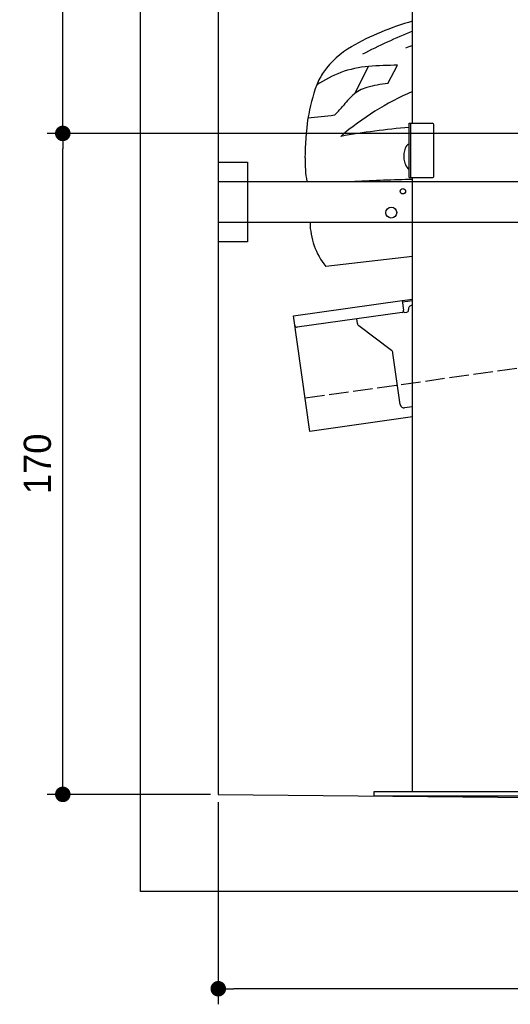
# Model space of a CAD drawing. Extents: x -511 to 5890, y -590 to 5311.
# Tile 1 of 5: x -511 to 751, y -590 to 1943. Entities that reach past the tile are written whole.
import ezdxf

# ---------------------------------------------------------------- set-up
doc = ezdxf.new("R2010")
doc.units = 0
doc.header["$LTSCALE"] = 10
doc.header["$MEASUREMENT"] = 0
doc.linetypes.add('GEN3', pattern=[6.25, 5, -1.25])
doc.layers.get('0').update_dxf_attribs({"linetype": 'CONTINUOUS'})
doc.layers.get('DEFPOINTS').update_dxf_attribs({"linetype": 'CONTINUOUS'})
for name, color, linetype in [('3', 6, 'GEN3'), ('AM_5', 3, 'CONTINUOUS'), ('CAR', 1, 'CONTINUOUS')]:
    doc.layers.add(name, color=color, linetype=linetype)
doc.layers.add('AM_0', color=7, linetype='CONTINUOUS', lineweight=30)
doc.dimstyles.new('KLAUS_DXF', dxfattribs={"dimscale": 20, "dimtxt": 3.5, "dimasz": 2, "dimexe": 2, "dimexo": 1, "dimgap": 1.5, "dimtad": 1, "dimlfac": 0.1, "dimdsep": 46, "dimtxsty": 'Standard', "dimblk": 'DOT', "dimcen": 2, "dimclrd": 256, "dimclre": 256, "dimclrt": 2, "dimadec": 0, "dimazin": 0, "dimtfac": 1, "dimtmove": 2, "dimatfit": 3, "dimfxl": 1, "dimtolj": 1, "dimarcsym": 0})

# ---------------------------------------------------------------- blocks, each defined once
blk = doc.blocks.new('_DOT')
at = {"color": 0, "linetype": 'ByBlock'}
blk.add_line((-0.5, 0), (-1, 0), dxfattribs=at)
at = {"color": 0, "linetype": 'ByBlock', "const_width": 0.5}
blk.add_lwpolyline([(-0.25, 0, 1), (0.25, 0, 1)], format="xyb", close=True, dxfattribs=at)
blk = doc.blocks.new('*D5')
at = {"layer": 'AM_5', "lineweight": -2, "transparency": 16777216}
for p, q in [((5280, 1650), (-440, 1650)), ((-400, -10), (-400, 1610)), ((-20, -50), (-440, -50))]:
    blk.add_line(p, q, dxfattribs=at)
at = {"layer": 'DEFPOINTS', "color": 0, "transparency": 16777216}
for p in [(-400, 1650), (5300, 1650), (0, -50)]:
    blk.add_point(p, dxfattribs=at)
at = {"layer": 'AM_5', "lineweight": -2, "transparency": 16777216, "xscale": 40, "yscale": 40, "zscale": 40}
for p, rotation in [((-400, 1650), 90), ((-400, -50), 270)]:
    blk.add_blockref('_DOT', p, dxfattribs=dict(at, rotation=rotation))
at = {"layer": 'AM_5', "color": 2, "transparency": 16777216, "insert": (-465, 800), "char_height": 70, "attachment_point": 5, "rotation": 90}
blk.add_mtext('\\A1;170', dxfattribs=at)
blk = doc.blocks.new('*D6')
at = {"layer": 'AM_5', "lineweight": -2, "transparency": 16777216}
for p, q in [((-20, 2650), (-440, 2650)), ((-400, 1690), (-400, 2610)), ((5280, 1650), (-440, 1650))]:
    blk.add_line(p, q, dxfattribs=at)
at = {"layer": 'DEFPOINTS', "color": 0, "transparency": 16777216}
for p in [(-400, 2650), (0, 2650), (5300, 1650)]:
    blk.add_point(p, dxfattribs=at)
at = {"layer": 'AM_5', "lineweight": -2, "transparency": 16777216, "xscale": 40, "yscale": 40, "zscale": 40}
for p, rotation in [((-400, 2650), 90), ((-400, 1650), 270)]:
    blk.add_blockref('_DOT', p, dxfattribs=dict(at, rotation=rotation))
at = {"layer": 'AM_5', "color": 2, "transparency": 16777216, "insert": (-465, 2150), "char_height": 70, "attachment_point": 5, "rotation": 90}
blk.add_mtext('\\A1;100', dxfattribs=at)
blk = doc.blocks.new('*D3')
at = {"layer": 'AM_5', "lineweight": -2, "transparency": 16777216}
for p, q in [((0, -70), (0, -590)), ((5300, -120), (5300, -590)), ((5260, -550), (40, -550))]:
    blk.add_line(p, q, dxfattribs=at)
at = {"layer": 'DEFPOINTS', "color": 0, "transparency": 16777216}
for p in [(0, -50), (5300, -100), (0, -550)]:
    blk.add_point(p, dxfattribs=at)
at = {"layer": 'AM_5', "lineweight": -2, "transparency": 16777216, "xscale": 40, "yscale": 40, "zscale": 40, "rotation": 180}
blk.add_blockref('_DOT', (0, -550), dxfattribs=at)
at = {"layer": 'AM_5', "lineweight": -2, "transparency": 16777216, "xscale": 40, "yscale": 40, "zscale": 40}
blk.add_blockref('_DOT', (5300, -550), dxfattribs=at)
at = {"layer": 'AM_5', "color": 2, "transparency": 16777216, "insert": (2650, -485), "char_height": 70, "attachment_point": 5}
blk.add_mtext('\\A1;530', dxfattribs=at)
blk = doc.blocks.new('Car_155EG')
at = {"layer": 'CAR'}
for p, q in [((14420.9, 4077), (14456.7, 4146.3)), ((14505.7, 4102.7), (14531.3, 4149.6)), ((14569.8, 3657.8), (14346.1, 3632.2))]:
    blk.add_line(p, q, dxfattribs=at)
for centre, radius, start, end in [((14748.2, 3609.2), 677.3, 105.2784, 119.7971), ((15097.5, 2912.5), 1425.7, 111.7241, 117.4387), ((14532.1, 3993.9), 236, 120.4896, 144.1758), ((26836.9, -30144), 36469.6, 109.65557, 109.68669), ((14485.4, 4033.5), 175.1, 145.7309, 158.0453), ((14520.8, 3793), 364.3, 111.8521, 122.8899), ((14478.7, 3865.3), 281.8, 94.4825, 109.3779), ((14536.5, 3198.4), 951.2, 90.3148, 94.8113), ((14546.3, 3755.8), 349.3, 96.6826, 105.6353), ((14779.4, 3933.1), 485.6, 160.0311, 170.5043), ((14854.9, 3420.1), 720.7, 113.3342, 130.6895), ((14479.5, 3996.7), 99.3, 105.9527, 129.7994), ((14568.4, 3911.6), 222.1, 133.4015, 143.6375), ((14183.3, 4215.2), 268.5, 313.613, 320.1815), ((15235, 3892.7), 942.3, 172.6546, 178.8859), ((2692997.3, -24174818.8), 24326761.7, 96.32167814, 96.32183946), ((14744.7, 1912.6), 2085.3, 95.0617, 99.9331), ((14592.5, 3918.2), 45.4, 156.7931, 174.4584), ((14572, 3928.1), 22.7, 119.6765, 159.4412), ((14644.1, 3907.6), 351.2, 179.4363, 189.3673), ((14605.2, 3916.6), 58.2, 174.0221, 188.3443), ((14602.5, 3915.9), 55.5, 188.0558, 203.2485), ((14585.4, 3908.1), 36.7, 202.5232, 227.7566), ((14701, -1874.6), 5731.9, 91.31171, 92.80221), ((14490.7, 3747.5), 184.9, 180.6384, 218.5671), ((15008.6, 3718.9), 197.8, 172.2799, 172.4736)]:
    blk.add_arc(centre, radius, start, end, dxfattribs=at)

msp = doc.modelspace()

# ---------------------------------------------------------------- linework, layer by layer
for p, q in [((-199.991, -300), (-199.991, 5000)), ((0, 4800), (0, -50)), ((500, 1676.226), (500, 3096.226)), ((491, 1676.226), (550, 1676.226)), ((491, 1536.226), (491, 1676.226)), ((495, 1676.226), (495, 1536.226)), ((555, 1541.226), (555, 1671.226)), ((0, 1576.226), (75, 1576.226)), ((75, 1576.226), (75, 1371.226)), ((0, 1526.226), (839.977, 1526.226)), ((491, 1536.226), (550, 1536.226)), ((500, -43.774), (500, 1536.226)), ((839.977, 1421.226), (0, 1421.226)), ((75, 1371.226), (0, 1371.226)), ((193.765, 1180.602), (473.516, 1219.919)), ((473.516, 1219.919), (500, 1223.641)), ((473.516, 1219.919), (476.995, 1195.162)), ((500, 1219.601), (474.073, 1215.957)), ((489.513, 1195.911), (489.374, 1196.901)), ((235.517, 883.522), (193.765, 1180.602)), ((472.74, 1189.515), (202.892, 1151.59)), ((358.034, 1161.419), (356.383, 1173.162)), ((480.306, 1189.568), (485.257, 1190.264)), ((445.657, 1091.723), (361.918, 1154.825)), ((468.171, 952.573), (449.542, 1085.128)), ((500, 946.948), (479.466, 944.062)), ((500, 920.692), (235.517, 883.522)), ((0, -50), (3745, -86.01)), ((399.997, -43.774), (399.997, -53.846)), ((859.997, -43.774), (399.997, -43.774)), ((399.997, -53.774), (859.997, -53.774)), ((5499.993, -300), (-199.991, -300))]:
    msp.add_line(p, q)
for centre, radius in [((475, 1501.226), 7), ((445, 1446.226), 14)]:
    msp.add_circle(centre, radius)
for centre, radius, start, end in [((550, 1671.226), 5, 0, 90), ((550, 1541.226), 5, 270, 0), ((472.044, 1194.466), 5, 278, 8), ((479.61, 1194.519), 5, 221.236717, 278), ((484.561, 1195.215), 5, 278, 8), ((499.276, 1198.293), 10, 98, 188), ((202.196, 1156.541), 5, 188, 278), ((367.936, 1162.811), 10, 188, 233), ((439.639, 1083.736), 10, 8, 53), ((478.074, 953.965), 10, 188, 278)]:
    msp.add_arc(centre, radius, start, end)
at = {"layer": '3'}
msp.add_line((223.409, 969.675), (5230.817, 1673.42), dxfattribs=at)

# ---------------------------------------------------------------- block references
at = {"layer": 'AM_0'}
msp.add_blockref('Car_155EG', (-14069.764, -2324.214), dxfattribs=at)

# ---------------------------------------------------------------- dimensions: what is measured, and where the dimension line sits
at = {"layer": 'AM_5'}
for base, p1, p2, override, picture, middle in [((-399.991, 2650), (5300, 1650), (0, 2650), {"dimpost": '', "dimtol": 0, "dimlim": 0, "dimtp": 0, "dimtm": 0, "dimtfac": 1, "dimtdec": 2, "dimtolj": 1, "dimtzin": 7}, '*D6', (-464.991, 2150)), ((-399.991, 1650), (0, -50), (5300, 1650), {"dimtol": 0, "dimlim": 0, "dimtp": 0, "dimtm": 0, "dimtfac": 1, "dimtdec": 2, "dimtolj": 1, "dimtzin": 7}, '*D5', (-464.991, 800))]:
    dim = msp.add_linear_dim(base=base, p1=p1, p2=p2, angle=90, dimstyle='KLAUS_DXF', override=override, dxfattribs=at)
    dim.commit()
    dim.dimension.update_dxf_attribs({"geometry": picture, "text_midpoint": middle})
dim = msp.add_linear_dim(base=(0, -550), p1=(5300, -100), p2=(0, -50), dimstyle='KLAUS_DXF', override={"dimtol": 0, "dimlim": 0, "dimtp": 0, "dimtm": 0, "dimtfac": 1, "dimtdec": 2, "dimtolj": 1, "dimtzin": 7}, dxfattribs=at)
dim.commit()
dim.dimension.update_dxf_attribs({"geometry": '*D3', "text_midpoint": (2650, -485)})

doc.saveas('drawing.dxf')
